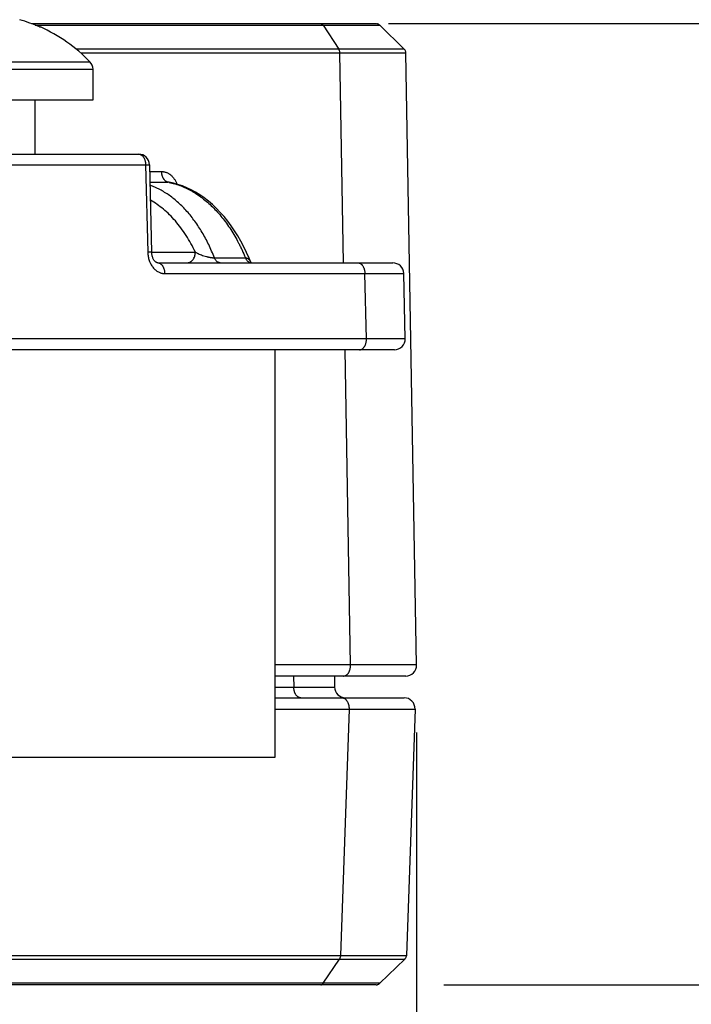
# Model space of a CAD drawing. Header units: inches. Extents: x 0 to 22, y 0 to 17.
# Tile 27 of 44: x 15.73 to 16.347, y 5.039 to 5.944. Entities that reach past the tile are written whole.
import ezdxf

# ---------------------------------------------------------------- set-up
doc = ezdxf.new("R2010")
doc.units = ezdxf.units.IN
doc.header["$LTSCALE"] = 1.21
doc.header["$MEASUREMENT"] = 0
doc.layers.get('0').update_dxf_attribs({"linetype": 'CONTINUOUS'})
doc.layers.add('DIMENSIONS', color=7, linetype='CONTINUOUS')
doc.styles.get("Standard").update_dxf_attribs({"font": 'txt', "width": 0.8})
doc.dimstyles.new('DIMSTYLE_1', dxfattribs={"dimtxt": 0.125, "dimasz": 0.18, "dimexe": 0.125, "dimexo": 0.0625, "dimgap": 0.0625, "dimtad": 0, "dimtih": 1, "dimtoh": 1, "dimdec": 3, "dimzin": 4, "dimdsep": 46, "dimtxsty": 'STANDARD', "dimblk": '_FILLED', "dimblk1": '_FILLED', "dimblk2": '_FILLED', "dimcen": 0.09, "dimadec": 0, "dimazin": 0, "dimtp": 0.01, "dimtm": 0.01, "dimtfac": 1, "dimtdec": 3, "dimtofl": 0, "dimtmove": 0, "dimatfit": 3, "dimldrblk": '_FILLED', "dimfxl": 1, "dimtolj": 1, "dimtzin": 4, "dimarcsym": 0})

# ---------------------------------------------------------------- blocks, each defined once
blk = doc.blocks.new('_FILLED')
at = {"color": 0, "linetype": 'BYBLOCK'}
blk.add_solid([(0, 0), (-1, 0.1736), (-1, -0.1736)], dxfattribs=at)
blk = doc.blocks.new('*D6')
at = {"layer": 'DIMENSIONS', "color": 2, "linetype": 'CONTINUOUS'}
for p, q in [((13.22505, 5.28892), (13.22505, 4.15769)), ((16.09462, 5.28892), (16.09462, 4.15769)), ((13.22505, 4.28269), (13.93484, 4.28269)), ((16.09462, 4.28269), (15.38484, 4.28269))]:
    blk.add_line(p, q, dxfattribs=at)
at = {"layer": 'DIMENSIONS', "color": 2, "linetype": 'CONTINUOUS', "xscale": 0.18, "yscale": 0.18, "zscale": 0.18, "rotation": 180}
blk.add_blockref('_FILLED', (13.22505, 4.28269), dxfattribs=at)
at = {"layer": 'DIMENSIONS', "color": 2, "linetype": 'CONTINUOUS', "xscale": 0.18, "yscale": 0.18, "zscale": 0.18}
blk.add_blockref('_FILLED', (16.09462, 4.28269), dxfattribs=at)
at = {"layer": 'DIMENSIONS', "color": 2, "linetype": 'CONTINUOUS', "insert": (14.65984, 4.34519), "char_height": 0.125, "width": 1.325, "attachment_point": 2, "line_spacing_factor": 0.9}
blk.add_mtext('2.870{\\Ftxt.shx;\\W1.000000;\\H0.125000; }[72.89]', dxfattribs=at)
blk = doc.blocks.new('*D7')
at = {"layer": 'DIMENSIONS', "color": 2, "linetype": 'CONTINUOUS'}
for p, q in [((16.06889, 5.94081), (17.3918, 5.94081)), ((17.2668, 5.94081), (17.2668, 5.62381)), ((17.2668, 5.05681), (17.2668, 5.37381)), ((16.11982, 5.05681), (17.3918, 5.05681))]:
    blk.add_line(p, q, dxfattribs=at)
at = {"layer": 'DIMENSIONS', "color": 2, "linetype": 'CONTINUOUS', "xscale": 0.18, "yscale": 0.18, "zscale": 0.18}
for p, rotation in [((17.2668, 5.94081), 90), ((17.2668, 5.05681), 270)]:
    blk.add_blockref('_FILLED', p, dxfattribs=dict(at, rotation=rotation))
at = {"layer": 'DIMENSIONS', "color": 2, "linetype": 'CONTINUOUS', "insert": (17.2668, 5.56131), "char_height": 0.125, "width": 1.225, "attachment_point": 2, "line_spacing_factor": 0.9}
blk.add_mtext('.884{\\Ftxt.shx;\\W1.000000;\\H0.125000; }[22.45]', dxfattribs=at)

msp = doc.modelspace()

# ---------------------------------------------------------------- linework, layer by layer
at = {"color": 7, "linetype": 'CONTINUOUS'}
for p, q in [((15.74031, 5.94081), (16.05729, 5.94081)), ((16.05778, 5.94079), (16.0573, 5.94081)), ((16.05909, 5.94048), (16.05866, 5.94062)), ((15.74395, 5.93938), (16.00864, 5.93938)), ((15.74858, 5.93774), (15.74843, 5.93748)), ((16.00864, 5.93938), (16.02312, 5.91725)), ((16.00865, 5.93938), (16.0608, 5.93938)), ((16.08331, 5.91726), (16.0608, 5.93938)), ((16.0608, 5.93938), (16.08331, 5.91725)), ((16.08331, 5.91727), (16.06081, 5.93938)), ((16.02312, 5.91725), (15.78169, 5.91725)), ((16.02408, 5.91377), (15.78582, 5.91377)), ((16.08331, 5.91726), (16.02312, 5.91726)), ((16.08481, 5.91378), (16.02408, 5.91378)), ((16.02746, 5.72081), (16.02408, 5.91377)), ((16.08331, 5.91727), (16.08331, 5.91727)), ((16.08348, 5.91709), (16.08331, 5.91726)), ((16.08464, 5.91497), (16.08449, 5.91546)), ((16.08474, 5.91449), (16.08471, 5.91467)), ((16.0848, 5.91399), (16.08474, 5.91449)), ((16.08481, 5.91377), (16.08479, 5.91415)), ((16.09463, 5.35099), (16.08481, 5.91378)), ((15.58091, 5.90579), (15.79425, 5.90579)), ((15.57808, 5.89881), (15.79708, 5.89881)), ((15.79708, 5.87081), (15.79708, 5.89881)), ((15.57808, 5.87081), (15.79708, 5.87081)), ((15.74358, 5.87081), (15.74358, 5.82081)), ((15.42623, 5.82081), (15.83899, 5.82081)), ((15.67377, 5.81099), (15.84541, 5.81099)), ((15.84541, 5.81099), (15.84898, 5.81106)), ((15.84541, 5.81099), (15.84739, 5.73064)), ((15.84898, 5.81106), (15.85096, 5.73071)), ((15.84914, 5.8048), (15.86019, 5.8048)), ((15.84938, 5.79504), (15.86586, 5.79504)), ((15.85096, 5.73071), (15.84739, 5.73064)), ((15.85096, 5.73064), (15.89115, 5.73064)), ((15.90866, 5.72552), (15.93717, 5.72552)), ((15.8565, 5.72081), (16.07277, 5.72081)), ((15.94207, 5.72132), (15.94206, 5.72134)), ((15.9427, 5.72086), (15.94255, 5.72093)), ((15.86293, 5.71099), (16.04705, 5.71099)), ((16.04705, 5.71099), (16.08277, 5.71106)), ((16.04853, 5.65099), (16.04705, 5.71099)), ((16.08425, 5.65106), (16.08277, 5.71106)), ((16.04853, 5.65099), (15.47424, 5.65099)), ((16.08425, 5.65106), (16.04853, 5.65099)), ((16.07425, 5.64081), (15.11159, 5.64081)), ((15.96414, 5.64081), (15.96414, 5.26581)), ((16.03391, 5.35099), (16.02885, 5.64081)), ((16.03391, 5.35099), (15.96414, 5.35099)), ((16.09463, 5.35099), (16.03391, 5.35099)), ((16.08463, 5.34081), (15.96414, 5.34081)), ((15.98148, 5.34081), (15.98166, 5.33064)), ((16.01899, 5.34081), (16.01916, 5.33064)), ((15.96414, 5.33064), (15.98166, 5.33064)), ((15.98166, 5.33064), (16.01916, 5.33064)), ((15.96414, 5.32081), (16.0832, 5.32081)), ((15.96414, 5.31046), (16.0325, 5.31046)), ((16.0325, 5.31046), (16.02458, 5.08382)), ((16.0325, 5.31046), (16.09319, 5.31046)), ((16.09319, 5.31046), (16.08528, 5.08382)), ((15.96414, 5.26581), (15.11159, 5.26581)), ((15.08709, 5.08039), (16.02358, 5.08039)), ((15.08806, 5.08382), (16.02458, 5.08382)), ((16.00882, 5.05822), (16.02358, 5.08039)), ((16.02358, 5.08038), (16.08375, 5.08038)), ((16.02458, 5.08381), (16.08514, 5.08379)), ((16.06079, 5.05822), (16.08375, 5.08039)), ((16.0608, 5.05822), (16.08375, 5.08038)), ((16.0608, 5.05822), (16.08375, 5.08037)), ((16.08375, 5.08037), (16.08389, 5.08051)), ((16.08375, 5.08038), (16.08375, 5.08037)), ((16.08514, 5.08379), (16.08528, 5.08381)), ((16.08516, 5.08292), (16.0852, 5.0831)), ((16.0852, 5.0831), (16.08527, 5.08362)), ((16.0852, 5.0831), (16.08526, 5.08352)), ((16.08528, 5.08382), (16.08527, 5.08363)), ((16.05732, 5.05681), (14.24333, 5.05681)), ((16.00882, 5.05822), (15.07233, 5.05822)), ((16.0608, 5.05822), (16.00883, 5.05822)), ((16.05732, 5.05681), (16.0578, 5.05684)), ((16.05823, 5.0569), (16.05867, 5.057)), ((16.05867, 5.057), (16.0591, 5.05714)), ((16.0591, 5.05714), (16.05952, 5.05732)), ((16.05952, 5.05732), (16.05992, 5.05754))]:
    msp.add_line(p, q, dxfattribs=at)
for points in [[(16.06081, 5.93938), (16.06065, 5.93952), (16.0603, 5.93982), (16.05992, 5.94007), (16.05952, 5.9403), (16.0591, 5.94048), (16.05866, 5.94062), (16.05822, 5.94073), (16.05776, 5.94079)], [(16.05866, 5.94062), (16.05821, 5.94073), (16.05778, 5.94079)], [(16.0608, 5.93938), (16.06065, 5.93952), (16.0603, 5.93982), (16.05992, 5.94007), (16.05951, 5.9403), (16.05909, 5.94048)], [(16.08449, 5.91544), (16.0843, 5.91589), (16.08407, 5.91632), (16.08379, 5.91672), (16.08346, 5.91711)], [(16.08449, 5.91546), (16.08429, 5.91591), (16.08405, 5.91634), (16.08377, 5.91675)], [(16.08479, 5.91415), (16.08474, 5.91449), (16.08464, 5.91499)], [(15.94206, 5.72134), (15.94054, 5.72506), (15.93816, 5.73044), (15.93563, 5.73567), (15.93296, 5.74074), (15.93014, 5.74564), (15.92718, 5.75036), (15.92409, 5.75489), (15.92088, 5.75921), (15.91754, 5.76333), (15.91409, 5.76724), (15.91053, 5.77093), (15.90686, 5.77438), (15.9031, 5.7776), (15.89927, 5.78056), (15.89536, 5.78327), (15.8914, 5.78573), (15.88738, 5.78792), (15.88332, 5.78985), (15.87921, 5.79153), (15.87507, 5.79294), (15.87091, 5.79409), (15.86694, 5.79494)], [(15.8565, 5.72081), (15.85634, 5.72082), (15.85613, 5.72085), (15.8559, 5.72091), (15.85564, 5.72101), (15.85535, 5.72114), (15.85505, 5.72133), (15.85472, 5.72156), (15.85439, 5.72184), (15.85405, 5.72217), (15.85371, 5.72255), (15.85337, 5.72297), (15.85304, 5.72344), (15.85273, 5.72396), (15.85243, 5.72452), (15.85215, 5.72512), (15.85189, 5.72576), (15.85166, 5.72643), (15.85145, 5.72714), (15.85128, 5.72788), (15.85115, 5.72863), (15.85104, 5.7294), (15.85098, 5.73018), (15.85096, 5.73071)], [(15.94255, 5.72093), (15.94236, 5.72105), (15.94218, 5.7212), (15.94207, 5.72132)], [(16.08375, 5.08038), (16.08391, 5.08054), (16.08422, 5.0809), (16.0845, 5.0813), (16.08474, 5.08172), (16.08494, 5.08216), (16.08509, 5.08263)], [(16.08389, 5.08051), (16.08419, 5.08086), (16.08447, 5.08125), (16.08472, 5.08167), (16.08493, 5.08212)], [(16.08493, 5.08212), (16.08509, 5.08259), (16.0852, 5.0831)], [(16.05778, 5.05683), (16.05823, 5.0569), (16.05868, 5.057), (16.05911, 5.05714), (16.05952, 5.05732), (16.05992, 5.05754), (16.0603, 5.05779), (16.06065, 5.05808)], [(16.05992, 5.05754), (16.06029, 5.05779), (16.06065, 5.05808), (16.0608, 5.05822)]]:
    msp.add_lwpolyline(points, dxfattribs=at)
for centre, radius, start, end in [((15.68758, 5.80195), 0.14856, 66.0708, 73.57737), ((16.03451, 5.93081), 0.01, 89.99471, 90.47683), ((15.68758, 5.80114), 0.1493, 65.94895, 66.19934), ((15.68758, 5.80195), 0.14886, 44.22976, 65.80894), ((15.78708, 5.89881), 0.01, 0, 44.22976), ((15.83899, 5.81081), 0.01, 1.40871, 89.99998), ((15.85417, 5.73147), 0.06463, 78.62832, 79.57496), ((15.86585, 5.78911), 0.00593, 79.51294, 89.93092), ((16.07277, 5.71081), 0.01, 1.40869, 90), ((16.07425, 5.65081), 0.01, 270, 1.40869), ((16.08463, 5.35081), 0.01, 270.00001, 1), ((16.02916, 5.33081), 0.01, 181, 270), ((16.0832, 5.31081), 0.01, 358, 90), ((16.00659, 5.05888), 0.00207, 270.00047, 271.92602), ((16.00659, 5.05889), 0.00208, 271.92986, 278.55923)]:
    msp.add_arc(centre, radius, start, end, dxfattribs=at)
for points, knots in [([(16.00639, 5.94081), (16.0065, 5.94081), (16.00671, 5.9408), (16.00702, 5.94073), (16.00732, 5.94061), (16.00762, 5.94044), (16.0079, 5.94024), (16.00827, 5.9399), (16.0085, 5.93959), (16.00864, 5.93938)], [0, 0, 0, 0, 0.112268, 0.22603, 0.342652, 0.463302, 0.588894, 0.720063, 1, 1, 1, 1]), ([(16.02409, 5.91377), (16.02409, 5.91409), (16.02404, 5.91473), (16.02388, 5.91551), (16.02369, 5.91609), (16.02348, 5.91664), (16.02327, 5.91702), (16.02312, 5.91725)], [0, 0, 0, 0, 0.264136, 0.522098, 0.647183, 0.768858, 1, 1, 1, 1]), ([(15.83899, 5.82081), (15.83919, 5.82081), (15.83961, 5.82078), (15.84024, 5.82064), (15.84084, 5.8204), (15.84143, 5.82008), (15.842, 5.81966), (15.84254, 5.81917), (15.84304, 5.81859), (15.84351, 5.81794), (15.84393, 5.81723), (15.8443, 5.81646), (15.84463, 5.81563), (15.8449, 5.81476), (15.84512, 5.81385), (15.84533, 5.81259), (15.84541, 5.81163), (15.84541, 5.81099)], [0, 0, 0, 0, 0.048532, 0.097702, 0.148102, 0.200235, 0.254497, 0.311164, 0.370393, 0.432232, 0.49663, 0.563453, 0.632494, 0.703483, 0.776104, 0.850003, 1, 1, 1, 1]), ([(15.86586, 5.79504), (15.86567, 5.79508), (15.86528, 5.79517), (15.86472, 5.7954), (15.86418, 5.7957), (15.86347, 5.79622), (15.86282, 5.79687), (15.86224, 5.79763), (15.86184, 5.79827), (15.86147, 5.79896), (15.86115, 5.7997), (15.86087, 5.80048), (15.86063, 5.8013), (15.86044, 5.80215), (15.86026, 5.80331), (15.8602, 5.8042), (15.86019, 5.8048)], [0, 0, 0, 0, 0.048467, 0.098119, 0.14937, 0.202551, 0.315412, 0.375434, 0.437803, 0.502429, 0.569163, 0.637805, 0.708112, 0.779806, 0.852582, 1, 1, 1, 1]), ([(15.86019, 5.8048), (15.86037, 5.8048), (15.86074, 5.80479), (15.86128, 5.80475), (15.86182, 5.80468), (15.86254, 5.80457), (15.86344, 5.80435), (15.8645, 5.804), (15.86554, 5.80355), (15.8669, 5.80281), (15.86819, 5.8019), (15.86938, 5.80083), (15.87023, 5.79994), (15.87104, 5.79897), (15.87205, 5.79758), (15.87317, 5.79567), (15.87388, 5.79403), (15.87419, 5.79319)], [0, 0, 0, 0, 0.028103, 0.056251, 0.084459, 0.112754, 0.169697, 0.227276, 0.285645, 0.344933, 0.466587, 0.529208, 0.593049, 0.658101, 0.72434, 0.860139, 1, 1, 1, 1]), ([(15.90866, 5.72552), (15.90785, 5.72758), (15.90618, 5.73165), (15.90347, 5.73759), (15.90056, 5.74331), (15.89748, 5.74879), (15.89422, 5.75404), (15.8908, 5.75902), (15.88722, 5.76373), (15.8835, 5.76815), (15.87963, 5.77229), (15.87564, 5.77612), (15.87152, 5.77964), (15.8673, 5.78283), (15.86297, 5.7857), (15.85855, 5.78823), (15.85406, 5.79042), (15.85099, 5.79166), (15.84945, 5.79222)], [0, 0, 0, 0, 0.072336, 0.143453, 0.213293, 0.281809, 0.348964, 0.41473, 0.479094, 0.542056, 0.603626, 0.663834, 0.722721, 0.780347, 0.836788, 0.892136, 0.946498, 1, 1, 1, 1]), ([(15.86691, 5.79484), (15.8678, 5.79466), (15.86956, 5.79427), (15.8722, 5.79356), (15.87482, 5.79275), (15.87831, 5.79151), (15.88265, 5.78967), (15.88686, 5.78749), (15.89019, 5.78553), (15.89352, 5.78341), (15.89761, 5.78049), (15.90237, 5.7766), (15.90698, 5.77231), (15.91144, 5.76764), (15.91573, 5.76259), (15.91983, 5.7572), (15.92375, 5.75146), (15.92746, 5.7454), (15.93035, 5.74013), (15.93256, 5.73577), (15.9347, 5.73128), (15.93621, 5.72784), (15.93717, 5.72552)], [0, 0, 0, 0, 0.02639, 0.052945, 0.079688, 0.106647, 0.161285, 0.21703, 0.245366, 0.274029, 0.332379, 0.392181, 0.453503, 0.51639, 0.580865, 0.646932, 0.714574, 0.783758, 0.854434, 0.890315, 0.926544, 1, 1, 1, 1]), ([(15.89115, 5.73064), (15.88988, 5.73333), (15.88722, 5.73856), (15.8828, 5.74603), (15.87803, 5.75296), (15.87294, 5.75932), (15.86755, 5.76508), (15.8619, 5.7702), (15.856, 5.77466), (15.85188, 5.77721), (15.84979, 5.77835)], [0, 0, 0, 0, 0.139159, 0.274334, 0.405387, 0.532257, 0.654976, 0.773668, 0.888562, 1, 1, 1, 1]), ([(15.84739, 5.73064), (15.8474, 5.73032), (15.84742, 5.72967), (15.8475, 5.7287), (15.84762, 5.72774), (15.84781, 5.72647), (15.84815, 5.72491), (15.84869, 5.72309), (15.84925, 5.72163), (15.84976, 5.72051), (15.85031, 5.71943), (15.85107, 5.71815), (15.85209, 5.71672), (15.85322, 5.71542), (15.85443, 5.71427), (15.85573, 5.71328), (15.85709, 5.71246), (15.85827, 5.71191), (15.85923, 5.71157), (15.85996, 5.71136), (15.8607, 5.71119), (15.86144, 5.71107), (15.86218, 5.711), (15.86268, 5.71099), (15.86293, 5.71099)], [0, 0, 0, 0, 0.035165, 0.0703, 0.105367, 0.140335, 0.209827, 0.278543, 0.346254, 0.379673, 0.412764, 0.477872, 0.541481, 0.603522, 0.663965, 0.722846, 0.780287, 0.836463, 0.864157, 0.891623, 0.918899, 0.946024, 0.973044, 1, 1, 1, 1]), ([(15.88349, 5.72081), (15.88374, 5.72081), (15.88424, 5.72084), (15.88498, 5.72099), (15.8857, 5.72122), (15.88641, 5.72155), (15.88708, 5.72196), (15.88772, 5.72246), (15.88832, 5.72303), (15.88888, 5.72368), (15.88938, 5.72439), (15.88999, 5.72544), (15.89046, 5.72657), (15.89081, 5.72778), (15.89106, 5.72903), (15.89114, 5.72999), (15.89115, 5.73064)], [0, 0, 0, 0, 0.054118, 0.108589, 0.16375, 0.219897, 0.277276, 0.336072, 0.396408, 0.458339, 0.521861, 0.58691, 0.72098, 0.78976, 0.859375, 1, 1, 1, 1]), ([(15.89115, 5.73064), (15.89142, 5.73049), (15.89197, 5.73019), (15.89314, 5.72961), (15.8947, 5.72889), (15.89673, 5.72807), (15.89893, 5.7273), (15.90069, 5.72678), (15.90191, 5.72647), (15.90255, 5.72632), (15.90319, 5.72618), (15.90383, 5.72604), (15.90447, 5.72592), (15.90512, 5.72582), (15.90575, 5.72572), (15.90638, 5.72564), (15.90698, 5.72558), (15.90757, 5.72554), (15.90812, 5.72552), (15.90848, 5.72552), (15.90866, 5.72552)], [0, 0, 0, 0, 0.050108, 0.102157, 0.212281, 0.330839, 0.458142, 0.593841, 0.628887, 0.664264, 0.699882, 0.73562, 0.771327, 0.806814, 0.84185, 0.876168, 0.909463, 0.941413, 0.971693, 1, 1, 1, 1]), ([(15.91411, 5.72081), (15.91397, 5.72081), (15.9137, 5.72083), (15.91329, 5.72089), (15.91289, 5.72099), (15.91249, 5.72113), (15.9121, 5.72131), (15.91159, 5.7216), (15.91096, 5.72206), (15.91028, 5.72275), (15.90966, 5.72357), (15.9091, 5.7245), (15.9088, 5.72517), (15.90866, 5.72552)], [0, 0, 0, 0, 0.053321, 0.106945, 0.16116, 0.216241, 0.272433, 0.329952, 0.449563, 0.576182, 0.710246, 0.851683, 1, 1, 1, 1]), ([(15.93717, 5.72552), (15.93731, 5.72552), (15.93758, 5.72551), (15.93799, 5.72545), (15.93838, 5.72535), (15.93876, 5.72521), (15.93913, 5.72503), (15.93948, 5.72482), (15.93982, 5.72458), (15.94013, 5.72431), (15.94043, 5.72401), (15.94072, 5.72369), (15.94098, 5.72334), (15.94132, 5.72285), (15.94169, 5.72219), (15.94194, 5.72163), (15.94206, 5.72134)], [0, 0, 0, 0, 0.060066, 0.11956, 0.178777, 0.237986, 0.297414, 0.357242, 0.417606, 0.478625, 0.540468, 0.603287, 0.667091, 0.73187, 0.864209, 1, 1, 1, 1]), ([(15.93718, 5.72552), (15.93733, 5.72517), (15.93765, 5.7245), (15.93821, 5.72357), (15.93885, 5.72275), (15.93955, 5.72206), (15.94018, 5.7216), (15.9407, 5.72131), (15.9411, 5.72113), (15.9415, 5.72099), (15.94191, 5.72089), (15.94233, 5.72083), (15.9426, 5.72081), (15.94274, 5.72081)], [0, 0, 0, 0, 0.147767, 0.288779, 0.422556, 0.549044, 0.668696, 0.726306, 0.78264, 0.837915, 0.89238, 0.946312, 1, 1, 1, 1]), ([(15.8565, 5.72081), (15.85671, 5.72081), (15.85713, 5.72078), (15.85775, 5.72064), (15.85836, 5.7204), (15.85895, 5.72008), (15.85952, 5.71966), (15.86005, 5.71917), (15.86056, 5.71859), (15.86102, 5.71794), (15.86144, 5.71723), (15.86182, 5.71646), (15.86215, 5.71563), (15.86242, 5.71476), (15.86264, 5.71385), (15.86285, 5.71259), (15.86292, 5.71163), (15.86293, 5.71099)], [0, 0, 0, 0, 0.048532, 0.097702, 0.148102, 0.200235, 0.254497, 0.311164, 0.370393, 0.432232, 0.49663, 0.563453, 0.632493, 0.703483, 0.776104, 0.850003, 1, 1, 1, 1]), ([(16.04063, 5.72081), (16.04083, 5.72081), (16.04125, 5.72078), (16.04188, 5.72064), (16.04249, 5.7204), (16.04308, 5.72008), (16.04364, 5.71966), (16.04418, 5.71917), (16.04468, 5.71859), (16.04515, 5.71794), (16.04557, 5.71723), (16.04595, 5.71646), (16.04627, 5.71563), (16.04654, 5.71476), (16.04676, 5.71385), (16.04698, 5.71259), (16.04705, 5.71163), (16.04705, 5.71099)], [0, 0, 0, 0, 0.048532, 0.097702, 0.148102, 0.200235, 0.254497, 0.311164, 0.370393, 0.432232, 0.49663, 0.563453, 0.632493, 0.703483, 0.776104, 0.850003, 1, 1, 1, 1]), ([(16.0421, 5.64081), (16.04232, 5.64081), (16.04274, 5.64085), (16.04338, 5.641), (16.044, 5.64124), (16.0446, 5.64158), (16.04518, 5.64202), (16.04573, 5.64253), (16.04624, 5.64313), (16.0467, 5.64381), (16.04713, 5.64455), (16.0475, 5.64535), (16.04782, 5.64621), (16.04808, 5.64711), (16.04829, 5.64805), (16.04849, 5.64934), (16.04854, 5.65033), (16.04853, 5.65099)], [0, 0, 0, 0, 0.048317, 0.097297, 0.147554, 0.199606, 0.253856, 0.310576, 0.369917, 0.431912, 0.496494, 0.563507, 0.632719, 0.703841, 0.776529, 0.850406, 1, 1, 1, 1]), ([(16.02749, 5.34081), (16.0277, 5.34081), (16.02813, 5.34085), (16.02876, 5.341), (16.02939, 5.34124), (16.02999, 5.34158), (16.03057, 5.34202), (16.03111, 5.34253), (16.03162, 5.34313), (16.03209, 5.34381), (16.03251, 5.34455), (16.03288, 5.34535), (16.03321, 5.34621), (16.03347, 5.34711), (16.03368, 5.34805), (16.03387, 5.34934), (16.03392, 5.35033), (16.03391, 5.35099)], [0, 0, 0, 0, 0.048317, 0.097297, 0.147554, 0.199606, 0.253856, 0.310576, 0.369917, 0.431912, 0.496494, 0.563507, 0.632719, 0.703841, 0.776529, 0.850406, 1, 1, 1, 1]), ([(15.98809, 5.32081), (15.98788, 5.32081), (15.98746, 5.32085), (15.98684, 5.32099), (15.98623, 5.32122), (15.98564, 5.32155), (15.98507, 5.32196), (15.98454, 5.32246), (15.98403, 5.32304), (15.98357, 5.32368), (15.98315, 5.3244), (15.98277, 5.32517), (15.98244, 5.326), (15.98217, 5.32687), (15.98195, 5.32778), (15.98174, 5.32903), (15.98167, 5.33), (15.98166, 5.33064)], [0, 0, 0, 0, 0.048532, 0.097702, 0.148102, 0.200235, 0.254497, 0.311164, 0.370393, 0.432232, 0.49663, 0.563453, 0.632493, 0.703483, 0.776104, 0.850003, 1, 1, 1, 1]), ([(16.02608, 5.32081), (16.0263, 5.32081), (16.02673, 5.32078), (16.02737, 5.32063), (16.028, 5.32037), (16.02861, 5.32003), (16.02919, 5.31958), (16.02974, 5.31906), (16.03025, 5.31844), (16.03072, 5.31776), (16.03114, 5.317), (16.03152, 5.31618), (16.03183, 5.31531), (16.03209, 5.31439), (16.03229, 5.31344), (16.03248, 5.31213), (16.03252, 5.31113), (16.0325, 5.31046)], [0, 0, 0, 0, 0.048214, 0.097104, 0.147294, 0.199311, 0.253559, 0.310311, 0.369712, 0.43179, 0.496466, 0.563574, 0.632871, 0.704055, 0.776771, 0.850629, 1, 1, 1, 1]), ([(16.02459, 5.08382), (16.02458, 5.0835), (16.02452, 5.08287), (16.02432, 5.08196), (16.02402, 5.08113), (16.02374, 5.08062), (16.02358, 5.08039)], [0, 0, 0, 0, 0.264427, 0.522419, 0.768932, 1, 1, 1, 1]), ([(16.0069, 5.05684), (16.00699, 5.05685), (16.00717, 5.05689), (16.00743, 5.05698), (16.00769, 5.05711), (16.00794, 5.05727), (16.00818, 5.05746), (16.00849, 5.05777), (16.0087, 5.05803), (16.00882, 5.05822)], [0, 0, 0, 0, 0.112225, 0.22672, 0.344389, 0.465972, 0.592042, 0.722987, 1, 1, 1, 1])]:
    msp.add_open_spline(points, degree=3, knots=knots, dxfattribs=at)

# ---------------------------------------------------------------- dimensions: what is measured, and where the dimension line sits
at = {"layer": 'DIMENSIONS', "color": 2, "linetype": 'CONTINUOUS'}
dim = msp.add_linear_dim(base=(17.2668, 5.05681), p1=(16.00639, 5.94081), p2=(16.05732, 5.05681), angle=270, dimstyle='DIMSTYLE_1', dxfattribs=at)
dim.commit()
dim.dimension.update_dxf_attribs({"geometry": '*D7', "text_midpoint": (17.2668, 5.49881), "dimtype": 160})
dim = msp.add_linear_dim(base=(16.09462, 4.28269), p1=(13.22505, 5.35142), p2=(16.09462, 5.35142), dimstyle='DIMSTYLE_1', dxfattribs=at)
dim.commit()
dim.dimension.update_dxf_attribs({"geometry": '*D6', "text_midpoint": (14.65984, 4.28269), "dimtype": 160})

doc.saveas('drawing.dxf')
